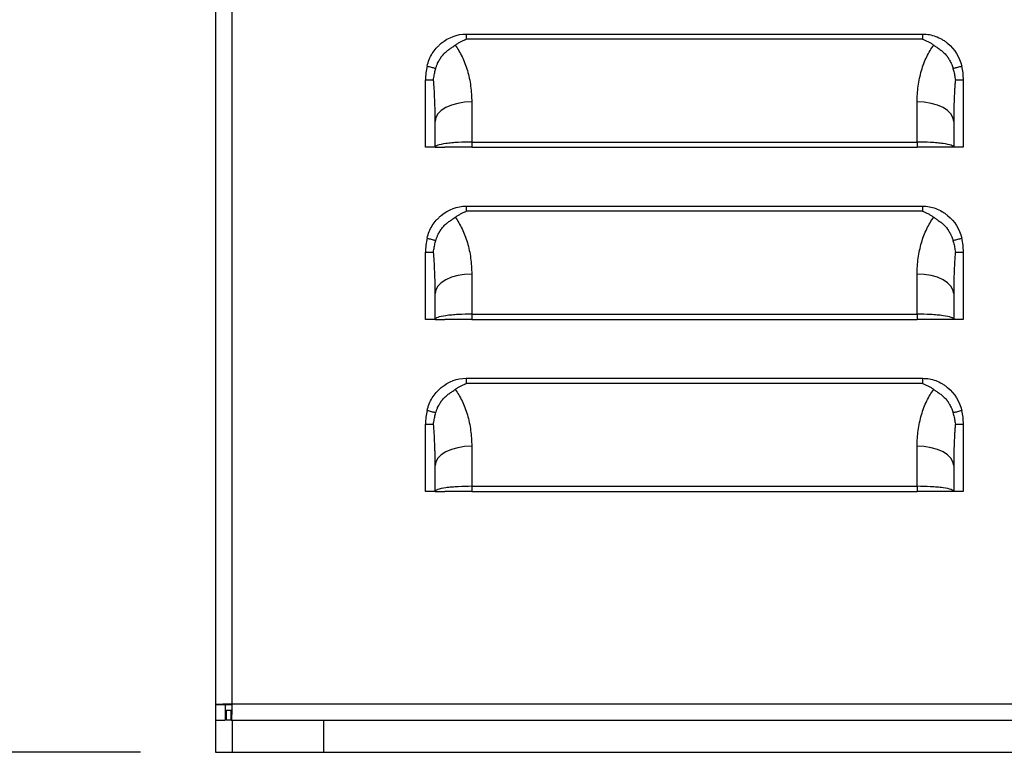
# Model space of a CAD drawing. Header units: millimetres. Extents: x 0 to 1956, y 0 to 1511.
# Tile 3 of 32: x 207 to 323, y 275 to 362. Entities that reach past the tile are written whole.
import ezdxf

# ---------------------------------------------------------------- set-up
doc = ezdxf.new("R2010")
doc.units = ezdxf.units.MM
doc.header["$LTSCALE"] = 7
doc.layers.add('DIMENSIONS', color=140, linetype='Continuous', lineweight=25)
doc.styles.add('SLDTEXTSTYLE0', font='TXT', dxfattribs={"width": 0.7})
doc.dimstyles.new('SLDDIMSTYLE1', dxfattribs={"dimtxt": 15.106055, "dimasz": 23.114, "dimexe": 0, "dimexo": 0.0625, "dimgap": 3.776514, "dimtad": 0, "dimtih": 1, "dimtoh": 1, "dimdec": 1, "dimrnd": 1e-09, "dimzin": 12, "dimdsep": 46, "dimtxsty": 'SLDTEXTSTYLE0', "dimsah": 1, "dimcen": 0.09, "dimadec": 0, "dimazin": 3, "dimtfac": 1, "dimtdec": 1, "dimtofl": 0, "dimtmove": 0, "dimatfit": 3, "dimfxl": 0, "dimfrac": 2, "dimtolj": 1, "dimtzin": 12, "dimarcsym": 0})

# ---------------------------------------------------------------- blocks, each defined once
blk = doc.blocks.new('_D_15')
at = {"layer": 'DIMENSIONS'}
for p, q in [((222, 858.62), (136.71, 858.62)), ((158.94, 858.62), (158.94, 573.55)), ((130.21, 546.16), (125.14, 546.16)), ((125.14, 546.16), (125.14, 522.15)), ((187.67, 546.16), (192.74, 546.16)), ((192.74, 546.16), (192.74, 522.15)), ((125.14, 522.15), (130.21, 522.15)), ((192.74, 522.15), (187.67, 522.15)), ((158.94, 275.38), (158.94, 518.77)), ((221.06, 275.38), (136.71, 275.38))]:
    blk.add_line(p, q, dxfattribs=at)
for points in [[(158.94, 858.62), (155.38, 835.5), (162.49, 835.5)], [(158.94, 275.38), (162.49, 298.49), (155.38, 298.49)]]:
    blk.add_solid(points, dxfattribs=at)
at = {"layer": 'DIMENSIONS', "char_height": 14.817, "attachment_point": 1, "style": 'SLDTEXTSTYLE0'}
for s, insert in [('583.2', (130.21, 568.64)), ('22.96', (130.21, 541.25))]:
    blk.add_mtext(s, dxfattribs=dict(at, insert=insert))

msp = doc.modelspace()

# ---------------------------------------------------------------- linework, layer by layer
for p, q in [((229.95, 785.34), (229.95, 281.03)), ((231.88, 785.25), (231.88, 281.12)), ((259.54, 360.17), (313.41, 360.17)), ((313.41, 359.56), (259.54, 359.56)), ((254.72, 346.81), (254.72, 354.75)), ((254.72, 354.75), (255.67, 354.75)), ((317.28, 354.75), (318.22, 354.75)), ((318.22, 354.75), (318.22, 346.81)), ((260.18, 352.15), (260.18, 347.42)), ((312.76, 347.42), (312.76, 352.15)), ((255.87, 346.81), (255.87, 349.86)), ((317.08, 349.86), (317.08, 346.81)), ((255.87, 346.81), (254.72, 346.81)), ((255.87, 346.81), (257.01, 346.81)), ((260.18, 347.42), (312.76, 347.42)), ((260.18, 347.42), (260.18, 346.81)), ((260.18, 346.81), (312.76, 346.81)), ((312.76, 347.42), (312.76, 346.81)), ((317.08, 346.81), (315.94, 346.81)), ((318.22, 346.81), (317.08, 346.81)), ((259.54, 339.85), (313.41, 339.85)), ((313.41, 339.24), (259.54, 339.24)), ((254.72, 326.49), (254.72, 334.43)), ((254.72, 334.43), (255.67, 334.43)), ((317.28, 334.43), (318.22, 334.43)), ((318.22, 334.43), (318.22, 326.49)), ((260.18, 331.83), (260.18, 327.1)), ((312.76, 327.1), (312.76, 331.83)), ((255.87, 326.49), (255.87, 329.54)), ((317.08, 329.54), (317.08, 326.49)), ((260.18, 327.1), (312.76, 327.1)), ((260.18, 327.1), (260.18, 326.49)), ((312.76, 327.1), (312.76, 326.49)), ((255.87, 326.49), (254.72, 326.49)), ((255.87, 326.49), (257.01, 326.49)), ((260.18, 326.49), (312.76, 326.49)), ((317.08, 326.49), (315.94, 326.49)), ((318.22, 326.49), (317.08, 326.49)), ((259.54, 319.53), (313.41, 319.53)), ((313.41, 318.92), (259.54, 318.92)), ((254.72, 306.17), (254.72, 314.11)), ((254.72, 314.11), (255.67, 314.11)), ((317.28, 314.11), (318.22, 314.11)), ((318.22, 314.11), (318.22, 306.17)), ((260.18, 311.51), (260.18, 306.78)), ((312.76, 306.78), (312.76, 311.51)), ((255.87, 306.17), (255.87, 309.22)), ((317.08, 309.22), (317.08, 306.17)), ((255.87, 306.17), (254.72, 306.17)), ((255.87, 306.17), (257.01, 306.17)), ((260.18, 306.78), (312.76, 306.78)), ((260.18, 306.78), (260.18, 306.17)), ((260.18, 306.17), (312.76, 306.17)), ((312.76, 306.78), (312.76, 306.17)), ((317.08, 306.17), (315.94, 306.17)), ((318.22, 306.17), (317.08, 306.17)), ((229.95, 281.03), (231.09, 281.03)), ((229.95, 281.03), (229.95, 279.18)), ((231.09, 281.03), (231.09, 279.18)), ((231.09, 281.03), (231.88, 281.03)), ((231.19, 280.33), (231.19, 279.18)), ((231.8, 280.33), (231.19, 280.33)), ((231.8, 279.18), (231.8, 280.33)), ((231.88, 281.12), (483.3, 281.12)), ((229.95, 279.18), (231.09, 279.18)), ((229.95, 279.18), (229.95, 275.38)), ((231.8, 279.18), (231.19, 279.18)), ((231.8, 279.18), (483.38, 279.18)), ((231.89, 279.18), (231.89, 275.38)), ((242.73, 275.38), (242.73, 279.18)), ((229.95, 275.38), (231.89, 275.38)), ((231.89, 275.38), (242.73, 275.38)), ((242.73, 275.38), (472.45, 275.38))]:
    msp.add_line(p, q)
at = {"flags": 128}
for points in [[(260.18, 352.15), (259.34, 352.11), (258.53, 351.98), (257.79, 351.77), (257.13, 351.48), (256.59, 351.13), (256.2, 350.74), (255.95, 350.31), (255.87, 349.86)], [(317.08, 349.86), (317, 350.31), (316.75, 350.74), (316.35, 351.13), (315.82, 351.48), (315.16, 351.77), (314.42, 351.98), (313.61, 352.11), (312.76, 352.15)], [(260.18, 331.83), (259.34, 331.79), (258.53, 331.66), (257.79, 331.45), (257.13, 331.16), (256.59, 330.81), (256.2, 330.42), (255.95, 329.99), (255.87, 329.54)], [(317.08, 329.54), (317, 329.99), (316.75, 330.42), (316.35, 330.81), (315.82, 331.16), (315.16, 331.45), (314.42, 331.66), (313.61, 331.79), (312.76, 331.83)], [(260.18, 311.51), (259.34, 311.47), (258.53, 311.34), (257.79, 311.13), (257.13, 310.84), (256.59, 310.49), (256.2, 310.1), (255.95, 309.67), (255.87, 309.22)], [(317.08, 309.22), (317, 309.67), (316.75, 310.1), (316.35, 310.49), (315.82, 310.84), (315.16, 311.13), (314.42, 311.34), (313.61, 311.47), (312.76, 311.51)]]:
    msp.add_lwpolyline(points, dxfattribs=at)
for centre, start, end in [((261.77, 354.75), 166.5852, 180), ((311.18, 354.75), 0, 13.4148), ((261.77, 334.43), 166.5852, 180), ((311.18, 334.43), 0, 13.4148), ((261.77, 314.11), 166.5852, 180), ((311.18, 314.11), 0, 13.4148)]:
    msp.add_arc(centre, 7.05, start, end)
for points, knots in [([(254.92, 356.38), (255.05, 356.93), (255.35, 357.67), (255.9, 358.41), (256.23, 358.75), (256.38, 358.89), (256.48, 358.98), (256.53, 359.03), (257.46, 359.8), (258.45, 360.17), (259.54, 360.17)], [0, 0, 0, 0, 0.25, 0.375, 0.4375, 0.46875, 0.46875, 0.5, 0.5, 1, 1, 1, 1]), ([(258.23, 358.86), (258.28, 358.89), (258.38, 358.97), (258.54, 359.07), (258.7, 359.16), (258.91, 359.28), (259.13, 359.39), (259.34, 359.48), (259.46, 359.53), (259.52, 359.55), (259.54, 359.56)], [0, 0, 0, 0, 0.132846, 0.260432, 0.382713, 0.49973, 0.749985, 0.875064, 0.959449, 1, 1, 1, 1]), ([(313.41, 360.17), (313.41, 360.06), (313.41, 359.95), (313.41, 359.8), (313.41, 359.75), (313.41, 359.68), (313.41, 359.65), (313.41, 359.62), (313.41, 359.6), (313.41, 359.58), (313.41, 359.57), (313.41, 359.57), (313.41, 359.57), (313.41, 359.56)], [0, 0, 0, 0, 0.5, 0.5, 0.75, 0.75, 0.875, 0.875, 0.9375, 0.96875, 0.984375, 0.984375, 1, 1, 1, 1]), ([(313.41, 360.17), (313.96, 360.17), (314.73, 360.03), (315.57, 359.63), (315.97, 359.37), (316.14, 359.25), (316.25, 359.16), (316.31, 359.12), (317.22, 358.36), (317.77, 357.47), (318.03, 356.38)], [0, 0, 0, 0, 0.25, 0.375, 0.4375, 0.46875, 0.46875, 0.5, 0.5, 1, 1, 1, 1]), ([(313.41, 359.56), (313.47, 359.54), (313.59, 359.49), (313.82, 359.39), (314.09, 359.26), (314.42, 359.07), (314.62, 358.93), (314.72, 358.86)], [0, 0, 0, 0, 0.125072, 0.250152, 0.500317, 0.737211, 1, 1, 1, 1]), ([(255.94, 356.12), (255.96, 356.17), (255.98, 356.26), (256.03, 356.41), (256.09, 356.56), (256.17, 356.75), (256.31, 357.03), (256.45, 357.26), (256.56, 357.41), (256.6, 357.48), (256.68, 357.58), (256.86, 357.8), (257.13, 358.07), (257.44, 358.31), (257.68, 358.48), (257.87, 358.61), (258.05, 358.73), (258.17, 358.82), (258.23, 358.86)], [0, 0, 0, 0, 0.038373, 0.080185, 0.125321, 0.173711, 0.25028, 0.375704, 0.391291, 0.406852, 0.437907, 0.499865, 0.634348, 0.749592, 0.816743, 0.874571, 0.942689, 1, 1, 1, 1]), ([(258.23, 358.86), (258.52, 358.46), (258.8, 358), (259.29, 356.99), (259.5, 356.44), (259.84, 355.27), (259.97, 354.65), (260.14, 353.4), (260.18, 352.77), (260.18, 352.15)], [0, 0, 0, 0, 0.25, 0.25, 0.5, 0.5, 0.75, 0.75, 1, 1, 1, 1]), ([(312.76, 352.15), (312.76, 352.77), (312.8, 353.4), (312.98, 354.65), (313.11, 355.27), (313.45, 356.44), (313.66, 356.99), (314.15, 358), (314.43, 358.46), (314.72, 358.86)], [0, 0, 0, 0, 0.25, 0.25, 0.5, 0.5, 0.75, 0.75, 1, 1, 1, 1]), ([(314.72, 358.86), (314.76, 358.83), (314.83, 358.78), (314.96, 358.7), (315.1, 358.6), (315.27, 358.48), (315.51, 358.31), (315.81, 358.07), (316.09, 357.8), (316.27, 357.58), (316.35, 357.48), (316.38, 357.42), (316.41, 357.39), (316.42, 357.37), (316.44, 357.34), (316.46, 357.31), (316.5, 357.25), (316.57, 357.14), (316.67, 356.96), (316.77, 356.75), (316.87, 356.54), (316.94, 356.34), (316.98, 356.19), (317, 356.12)], [0, 0, 0, 0, 0.037158, 0.078937, 0.125454, 0.183035, 0.250493, 0.36598, 0.500084, 0.562042, 0.593111, 0.608681, 0.617291, 0.624288, 0.631112, 0.639931, 0.655602, 0.687011, 0.7498, 0.824616, 0.874702, 0.940703, 1, 1, 1, 1]), ([(254.92, 356.38), (255.07, 356.35), (255.24, 356.31), (255.39, 356.26), (255.55, 356.22), (255.69, 356.18), (255.8, 356.16), (255.86, 356.14), (255.91, 356.13), (255.94, 356.12)], [0.4183576, 0.4183576, 0.4183576, 0.4183576, 0.7097279, 0.7097279, 0.7097279, 1.0010982, 1.0010982, 1.0010982, 1.1654812, 1.1654812, 1.1654812, 1.1654812]), ([(255.67, 354.75), (255.68, 354.85), (255.71, 355.04), (255.76, 355.32), (255.81, 355.6), (255.87, 355.86), (255.92, 356.04), (255.94, 356.12)], [0, 0, 0, 0, 0.210995, 0.416248, 0.616016, 0.81053, 1, 1, 1, 1]), ([(317, 356.12), (317.04, 356.13), (317.09, 356.14), (317.15, 356.16), (317.26, 356.18), (317.4, 356.22), (317.56, 356.26), (317.71, 356.31), (317.88, 356.35), (318.03, 356.38)], [0.4173971, 0.4173971, 0.4173971, 0.4173971, 0.5822598, 0.5822598, 0.5822598, 0.8733897, 0.8733897, 0.8733897, 1.1645196, 1.1645196, 1.1645196, 1.1645196]), ([(317, 356.12), (317.03, 356.04), (317.07, 355.86), (317.14, 355.6), (317.19, 355.32), (317.24, 355.04), (317.26, 354.85), (317.28, 354.75)], [0, 0, 0, 0, 0.18947, 0.383984, 0.583752, 0.789005, 1, 1, 1, 1]), ([(255.87, 349.86), (255.87, 350.13), (255.86, 350.63), (255.85, 351.33), (255.84, 351.91), (255.81, 352.68), (255.76, 353.62), (255.7, 354.39), (255.67, 354.75)], [0, 0, 0, 0, 0.164954, 0.307007, 0.426159, 0.52241, 0.781781, 1, 1, 1, 1]), ([(317.28, 354.75), (317.26, 354.58), (317.23, 354.23), (317.19, 353.67), (317.16, 353.06), (317.12, 352.29), (317.09, 351.22), (317.08, 350.36), (317.08, 349.86)], [0, 0, 0, 0, 0.10396, 0.218211, 0.342756, 0.477597, 0.692973, 1, 1, 1, 1]), ([(260.18, 347.42), (259.68, 347.42), (259.13, 347.4), (258.33, 347.36), (258.07, 347.34), (257.58, 347.3), (257.34, 347.27), (256.71, 347.18), (256.38, 347.11), (255.96, 346.96), (255.87, 346.88), (255.87, 346.81)], [0, 0, 0, 0, 0.25, 0.25, 0.375, 0.375, 0.5, 0.5, 0.75, 0.75, 1, 1, 1, 1]), ([(260.18, 346.81), (259.81, 346.81), (259.41, 346.81), (258.63, 346.81), (258.25, 346.81), (257.63, 346.81), (257.39, 346.81), (257.08, 346.81), (257.01, 346.81), (257.01, 346.81)], [0, 0, 0, 0, 0.25, 0.25, 0.5, 0.5, 0.75, 0.75, 1, 1, 1, 1]), ([(317.08, 346.81), (317.08, 346.88), (316.99, 346.96), (316.57, 347.11), (316.24, 347.18), (315.61, 347.27), (315.37, 347.3), (314.88, 347.34), (314.62, 347.36), (313.82, 347.4), (313.27, 347.42), (312.76, 347.42)], [0, 0, 0, 0, 0.25, 0.25, 0.5, 0.5, 0.625, 0.625, 0.75, 0.75, 1, 1, 1, 1]), ([(315.94, 346.81), (315.94, 346.81), (315.87, 346.81), (315.56, 346.81), (315.32, 346.81), (314.7, 346.81), (314.32, 346.81), (313.54, 346.81), (313.14, 346.81), (312.76, 346.81)], [0, 0, 0, 0, 0.25, 0.25, 0.5, 0.5, 0.75, 0.75, 1, 1, 1, 1]), ([(254.92, 336.06), (255.05, 336.61), (255.35, 337.35), (255.9, 338.09), (256.23, 338.43), (256.38, 338.57), (256.48, 338.66), (256.53, 338.71), (257.46, 339.48), (258.45, 339.85), (259.54, 339.85)], [0, 0, 0, 0, 0.25, 0.375, 0.4375, 0.46875, 0.46875, 0.5, 0.5, 1, 1, 1, 1]), ([(313.41, 339.85), (313.41, 339.74), (313.41, 339.63), (313.41, 339.48), (313.41, 339.43), (313.41, 339.36), (313.41, 339.33), (313.41, 339.3), (313.41, 339.28), (313.41, 339.26), (313.41, 339.25), (313.41, 339.25), (313.41, 339.25), (313.41, 339.24)], [0, 0, 0, 0, 0.5, 0.5, 0.75, 0.75, 0.875, 0.875, 0.9375, 0.96875, 0.984375, 0.984375, 1, 1, 1, 1]), ([(313.41, 339.85), (313.96, 339.85), (314.73, 339.71), (315.57, 339.31), (315.97, 339.05), (316.14, 338.93), (316.25, 338.84), (316.31, 338.8), (317.22, 338.04), (317.77, 337.15), (318.03, 336.06)], [0, 0, 0, 0, 0.25, 0.375, 0.4375, 0.46875, 0.46875, 0.5, 0.5, 1, 1, 1, 1]), ([(255.94, 335.8), (255.96, 335.85), (255.98, 335.94), (256.03, 336.09), (256.09, 336.24), (256.17, 336.43), (256.31, 336.71), (256.45, 336.94), (256.56, 337.09), (256.6, 337.16), (256.68, 337.26), (256.86, 337.48), (257.13, 337.75), (257.44, 337.99), (257.68, 338.16), (257.87, 338.29), (258.05, 338.41), (258.17, 338.5), (258.23, 338.54)], [0, 0, 0, 0, 0.038373, 0.080185, 0.125321, 0.173711, 0.25028, 0.375704, 0.391291, 0.406852, 0.437907, 0.499865, 0.634348, 0.749592, 0.816743, 0.874571, 0.942689, 1, 1, 1, 1]), ([(258.23, 338.54), (258.28, 338.57), (258.38, 338.65), (258.54, 338.75), (258.7, 338.84), (258.91, 338.96), (259.13, 339.07), (259.34, 339.16), (259.46, 339.21), (259.52, 339.23), (259.54, 339.24)], [0, 0, 0, 0, 0.132846, 0.260432, 0.382713, 0.49973, 0.749985, 0.875064, 0.959449, 1, 1, 1, 1]), ([(258.23, 338.54), (258.52, 338.14), (258.8, 337.68), (259.29, 336.67), (259.5, 336.12), (259.84, 334.95), (259.97, 334.33), (260.14, 333.08), (260.18, 332.45), (260.18, 331.83)], [0, 0, 0, 0, 0.25, 0.25, 0.5, 0.5, 0.75, 0.75, 1, 1, 1, 1]), ([(312.76, 331.83), (312.76, 332.45), (312.8, 333.08), (312.98, 334.33), (313.11, 334.95), (313.45, 336.12), (313.66, 336.67), (314.15, 337.68), (314.43, 338.14), (314.72, 338.54)], [0, 0, 0, 0, 0.25, 0.25, 0.5, 0.5, 0.75, 0.75, 1, 1, 1, 1]), ([(313.41, 339.24), (313.47, 339.22), (313.59, 339.17), (313.82, 339.07), (314.09, 338.94), (314.42, 338.75), (314.62, 338.61), (314.72, 338.54)], [0, 0, 0, 0, 0.125072, 0.250152, 0.500317, 0.737211, 1, 1, 1, 1]), ([(314.72, 338.54), (314.76, 338.51), (314.83, 338.46), (314.96, 338.38), (315.1, 338.28), (315.27, 338.16), (315.51, 337.99), (315.81, 337.75), (316.09, 337.48), (316.27, 337.26), (316.35, 337.16), (316.38, 337.1), (316.41, 337.07), (316.42, 337.05), (316.44, 337.02), (316.46, 336.99), (316.5, 336.93), (316.57, 336.82), (316.67, 336.64), (316.77, 336.43), (316.87, 336.22), (316.94, 336.02), (316.98, 335.87), (317, 335.8)], [0, 0, 0, 0, 0.037158, 0.078937, 0.125454, 0.183035, 0.250493, 0.36598, 0.500084, 0.562042, 0.593111, 0.608681, 0.617291, 0.624288, 0.631112, 0.639931, 0.655602, 0.687011, 0.7498, 0.824616, 0.874702, 0.940703, 1, 1, 1, 1]), ([(254.92, 336.06), (255.07, 336.03), (255.24, 335.99), (255.39, 335.94), (255.55, 335.9), (255.69, 335.86), (255.8, 335.84), (255.86, 335.82), (255.91, 335.81), (255.94, 335.8)], [0.4183576, 0.4183576, 0.4183576, 0.4183576, 0.7097279, 0.7097279, 0.7097279, 1.0010982, 1.0010982, 1.0010982, 1.1654812, 1.1654812, 1.1654812, 1.1654812]), ([(317, 335.8), (317.04, 335.81), (317.09, 335.82), (317.15, 335.84), (317.26, 335.86), (317.4, 335.9), (317.56, 335.94), (317.71, 335.99), (317.88, 336.03), (318.03, 336.06)], [0.4173971, 0.4173971, 0.4173971, 0.4173971, 0.5822598, 0.5822598, 0.5822598, 0.8733897, 0.8733897, 0.8733897, 1.1645196, 1.1645196, 1.1645196, 1.1645196]), ([(255.67, 334.43), (255.68, 334.53), (255.71, 334.72), (255.76, 335), (255.81, 335.28), (255.87, 335.54), (255.92, 335.72), (255.94, 335.8)], [0, 0, 0, 0, 0.210995, 0.416248, 0.616016, 0.81053, 1, 1, 1, 1]), ([(317, 335.8), (317.03, 335.72), (317.07, 335.54), (317.14, 335.28), (317.19, 335), (317.24, 334.72), (317.26, 334.53), (317.28, 334.43)], [0, 0, 0, 0, 0.18947, 0.383984, 0.583752, 0.789005, 1, 1, 1, 1]), ([(255.87, 329.54), (255.87, 329.81), (255.86, 330.31), (255.85, 331.01), (255.84, 331.59), (255.81, 332.36), (255.76, 333.3), (255.7, 334.07), (255.67, 334.43)], [0, 0, 0, 0, 0.164954, 0.307007, 0.426159, 0.52241, 0.781781, 1, 1, 1, 1]), ([(317.28, 334.43), (317.26, 334.26), (317.23, 333.91), (317.19, 333.35), (317.16, 332.74), (317.12, 331.97), (317.09, 330.9), (317.08, 330.04), (317.08, 329.54)], [0, 0, 0, 0, 0.1039603, 0.2182112, 0.3427559, 0.4775972, 0.6929733, 1, 1, 1, 1]), ([(260.18, 327.1), (259.68, 327.1), (259.13, 327.08), (258.33, 327.04), (258.07, 327.02), (257.58, 326.98), (257.34, 326.95), (256.71, 326.86), (256.38, 326.79), (255.96, 326.64), (255.87, 326.56), (255.87, 326.49)], [0, 0, 0, 0, 0.25, 0.25, 0.375, 0.375, 0.5, 0.5, 0.75, 0.75, 1, 1, 1, 1]), ([(317.08, 326.49), (317.08, 326.56), (316.99, 326.64), (316.57, 326.79), (316.24, 326.86), (315.61, 326.95), (315.37, 326.98), (314.88, 327.02), (314.62, 327.04), (313.82, 327.08), (313.27, 327.1), (312.76, 327.1)], [0, 0, 0, 0, 0.25, 0.25, 0.5, 0.5, 0.625, 0.625, 0.75, 0.75, 1, 1, 1, 1]), ([(260.18, 326.49), (259.81, 326.49), (259.41, 326.49), (258.63, 326.49), (258.25, 326.49), (257.63, 326.49), (257.39, 326.49), (257.08, 326.49), (257.01, 326.49), (257.01, 326.49)], [0, 0, 0, 0, 0.25, 0.25, 0.5, 0.5, 0.75, 0.75, 1, 1, 1, 1]), ([(315.94, 326.49), (315.94, 326.49), (315.87, 326.49), (315.56, 326.49), (315.32, 326.49), (314.7, 326.49), (314.32, 326.49), (313.54, 326.49), (313.14, 326.49), (312.76, 326.49)], [0, 0, 0, 0, 0.25, 0.25, 0.5, 0.5, 0.75, 0.75, 1, 1, 1, 1]), ([(254.92, 315.74), (255.05, 316.29), (255.35, 317.03), (255.9, 317.77), (256.23, 318.11), (256.38, 318.25), (256.48, 318.34), (256.53, 318.39), (257.46, 319.16), (258.45, 319.53), (259.54, 319.53)], [0, 0, 0, 0, 0.25, 0.375, 0.4375, 0.46875, 0.46875, 0.5, 0.5, 1, 1, 1, 1]), ([(258.23, 318.22), (258.28, 318.25), (258.38, 318.33), (258.54, 318.43), (258.7, 318.52), (258.91, 318.64), (259.13, 318.75), (259.34, 318.84), (259.46, 318.89), (259.52, 318.91), (259.54, 318.92)], [0, 0, 0, 0, 0.132846, 0.260432, 0.382713, 0.49973, 0.749985, 0.875064, 0.959449, 1, 1, 1, 1]), ([(313.41, 319.53), (313.41, 319.42), (313.41, 319.31), (313.41, 319.16), (313.41, 319.11), (313.41, 319.04), (313.41, 319.01), (313.41, 318.98), (313.41, 318.96), (313.41, 318.94), (313.41, 318.93), (313.41, 318.93), (313.41, 318.93), (313.41, 318.92)], [0, 0, 0, 0, 0.5, 0.5, 0.75, 0.75, 0.875, 0.875, 0.9375, 0.96875, 0.984375, 0.984375, 1, 1, 1, 1]), ([(313.41, 319.53), (313.96, 319.53), (314.73, 319.39), (315.57, 318.99), (315.97, 318.73), (316.14, 318.61), (316.25, 318.52), (316.31, 318.48), (317.22, 317.72), (317.77, 316.83), (318.03, 315.74)], [0, 0, 0, 0, 0.25, 0.375, 0.4375, 0.46875, 0.46875, 0.5, 0.5, 1, 1, 1, 1]), ([(313.41, 318.92), (313.47, 318.9), (313.59, 318.85), (313.82, 318.75), (314.09, 318.62), (314.42, 318.43), (314.62, 318.29), (314.72, 318.22)], [0, 0, 0, 0, 0.125072, 0.250152, 0.500317, 0.737211, 1, 1, 1, 1]), ([(255.94, 315.48), (255.96, 315.53), (255.98, 315.62), (256.03, 315.77), (256.09, 315.92), (256.17, 316.11), (256.31, 316.39), (256.45, 316.62), (256.56, 316.77), (256.6, 316.84), (256.68, 316.94), (256.86, 317.16), (257.13, 317.43), (257.44, 317.67), (257.68, 317.84), (257.87, 317.97), (258.05, 318.09), (258.17, 318.18), (258.23, 318.22)], [0, 0, 0, 0, 0.038373, 0.080185, 0.125321, 0.173711, 0.25028, 0.375704, 0.391291, 0.406852, 0.437907, 0.499865, 0.634348, 0.749592, 0.816743, 0.874571, 0.942689, 1, 1, 1, 1]), ([(258.23, 318.22), (258.52, 317.82), (258.8, 317.36), (259.29, 316.35), (259.5, 315.8), (259.84, 314.63), (259.97, 314.01), (260.14, 312.76), (260.18, 312.13), (260.18, 311.51)], [0, 0, 0, 0, 0.25, 0.25, 0.5, 0.5, 0.75, 0.75, 1, 1, 1, 1]), ([(312.76, 311.51), (312.76, 312.13), (312.8, 312.76), (312.98, 314.01), (313.11, 314.63), (313.45, 315.8), (313.66, 316.35), (314.15, 317.36), (314.43, 317.82), (314.72, 318.22)], [0, 0, 0, 0, 0.25, 0.25, 0.5, 0.5, 0.75, 0.75, 1, 1, 1, 1]), ([(314.72, 318.22), (314.76, 318.19), (314.83, 318.14), (314.96, 318.06), (315.1, 317.96), (315.27, 317.84), (315.51, 317.67), (315.81, 317.43), (316.09, 317.16), (316.27, 316.94), (316.35, 316.84), (316.38, 316.78), (316.41, 316.75), (316.42, 316.73), (316.44, 316.7), (316.46, 316.67), (316.5, 316.61), (316.57, 316.5), (316.67, 316.32), (316.77, 316.11), (316.87, 315.9), (316.94, 315.7), (316.98, 315.55), (317, 315.48)], [0, 0, 0, 0, 0.037158, 0.078937, 0.125454, 0.183035, 0.250493, 0.36598, 0.500084, 0.562042, 0.593111, 0.608681, 0.617291, 0.624288, 0.631112, 0.639931, 0.655602, 0.687011, 0.7498, 0.824616, 0.874702, 0.940703, 1, 1, 1, 1]), ([(254.92, 315.74), (255.07, 315.71), (255.24, 315.67), (255.39, 315.62), (255.55, 315.58), (255.69, 315.54), (255.8, 315.52), (255.86, 315.5), (255.91, 315.49), (255.94, 315.48)], [0.4183576, 0.4183576, 0.4183576, 0.4183576, 0.7097279, 0.7097279, 0.7097279, 1.0010982, 1.0010982, 1.0010982, 1.1654812, 1.1654812, 1.1654812, 1.1654812]), ([(255.67, 314.11), (255.68, 314.21), (255.71, 314.4), (255.76, 314.68), (255.81, 314.96), (255.87, 315.22), (255.92, 315.4), (255.94, 315.48)], [0, 0, 0, 0, 0.210995, 0.416248, 0.616016, 0.81053, 1, 1, 1, 1]), ([(317, 315.48), (317.04, 315.49), (317.09, 315.5), (317.15, 315.52), (317.26, 315.54), (317.4, 315.58), (317.56, 315.62), (317.71, 315.67), (317.88, 315.71), (318.03, 315.74)], [0.4173971, 0.4173971, 0.4173971, 0.4173971, 0.5822598, 0.5822598, 0.5822598, 0.8733897, 0.8733897, 0.8733897, 1.1645196, 1.1645196, 1.1645196, 1.1645196]), ([(317, 315.48), (317.03, 315.4), (317.07, 315.22), (317.14, 314.96), (317.19, 314.68), (317.24, 314.4), (317.26, 314.21), (317.28, 314.11)], [0, 0, 0, 0, 0.1894698, 0.383984, 0.5837521, 0.7890055, 1, 1, 1, 1]), ([(255.87, 309.22), (255.87, 309.49), (255.86, 309.99), (255.85, 310.69), (255.84, 311.27), (255.81, 312.04), (255.76, 312.98), (255.7, 313.75), (255.67, 314.11)], [0, 0, 0, 0, 0.164954, 0.307007, 0.426159, 0.52241, 0.781781, 1, 1, 1, 1]), ([(317.28, 314.11), (317.26, 313.94), (317.23, 313.59), (317.19, 313.03), (317.16, 312.42), (317.12, 311.65), (317.09, 310.58), (317.08, 309.72), (317.08, 309.22)], [0, 0, 0, 0, 0.10396, 0.218211, 0.342756, 0.477597, 0.692973, 1, 1, 1, 1]), ([(260.18, 306.78), (259.68, 306.78), (259.13, 306.76), (258.33, 306.72), (258.07, 306.7), (257.58, 306.66), (257.34, 306.63), (256.71, 306.54), (256.38, 306.47), (255.96, 306.32), (255.87, 306.24), (255.87, 306.17)], [0, 0, 0, 0, 0.25, 0.25, 0.375, 0.375, 0.5, 0.5, 0.75, 0.75, 1, 1, 1, 1]), ([(260.18, 306.17), (259.81, 306.17), (259.41, 306.17), (258.63, 306.17), (258.25, 306.17), (257.63, 306.17), (257.39, 306.17), (257.08, 306.17), (257.01, 306.17), (257.01, 306.17)], [0, 0, 0, 0, 0.25, 0.25, 0.5, 0.5, 0.75, 0.75, 1, 1, 1, 1]), ([(317.08, 306.17), (317.08, 306.24), (316.99, 306.32), (316.57, 306.47), (316.24, 306.54), (315.61, 306.63), (315.37, 306.66), (314.88, 306.7), (314.62, 306.72), (313.82, 306.76), (313.27, 306.78), (312.76, 306.78)], [0, 0, 0, 0, 0.25, 0.25, 0.5, 0.5, 0.625, 0.625, 0.75, 0.75, 1, 1, 1, 1]), ([(315.94, 306.17), (315.94, 306.17), (315.87, 306.17), (315.56, 306.17), (315.32, 306.17), (314.7, 306.17), (314.32, 306.17), (313.54, 306.17), (313.14, 306.17), (312.76, 306.17)], [0, 0, 0, 0, 0.25, 0.25, 0.5, 0.5, 0.75, 0.75, 1, 1, 1, 1]), ([(229.95, 281.03), (229.95, 281.04), (230, 281.05), (230.19, 281.06), (230.34, 281.07), (230.69, 281.08), (230.91, 281.09), (231.38, 281.1), (231.63, 281.11), (231.88, 281.12)], [0, 0, 0, 0, 0.25, 0.25, 0.5, 0.5, 0.75, 0.75, 1, 1, 1, 1]), ([(231.88, 281.12), (231.88, 280.86), (231.87, 280.61), (231.85, 280.14), (231.85, 279.93), (231.83, 279.57), (231.83, 279.43), (231.81, 279.23), (231.81, 279.18), (231.8, 279.18)], [0, 0, 0, 0, 0.25, 0.25, 0.5, 0.5, 0.75, 0.75, 1, 1, 1, 1])]:
    msp.add_open_spline(points, degree=3, knots=knots)
for points in [[(259.54, 360.17), (259.54, 359.95), (259.54, 359.74), (259.54, 359.56)], [(259.54, 339.85), (259.54, 339.63), (259.54, 339.42), (259.54, 339.24)], [(259.54, 319.53), (259.54, 319.31), (259.54, 319.1), (259.54, 318.92)]]:
    msp.add_open_spline(points, degree=3)

# ---------------------------------------------------------------- dimensions: what is measured, and where the dimension line sits
at = {"layer": 'DIMENSIONS'}
dim = msp.add_linear_dim(base=(158.94, 275.38), p1=(230.89, 858.62), p2=(229.95, 275.38), angle=90, dimstyle='SLDDIMSTYLE1', dxfattribs=at)
dim.commit()
dim.dimension.update_dxf_attribs({"geometry": '_D_15', "text_midpoint": (158.94, 546.16), "dimtype": 160})

doc.saveas('drawing.dxf')
